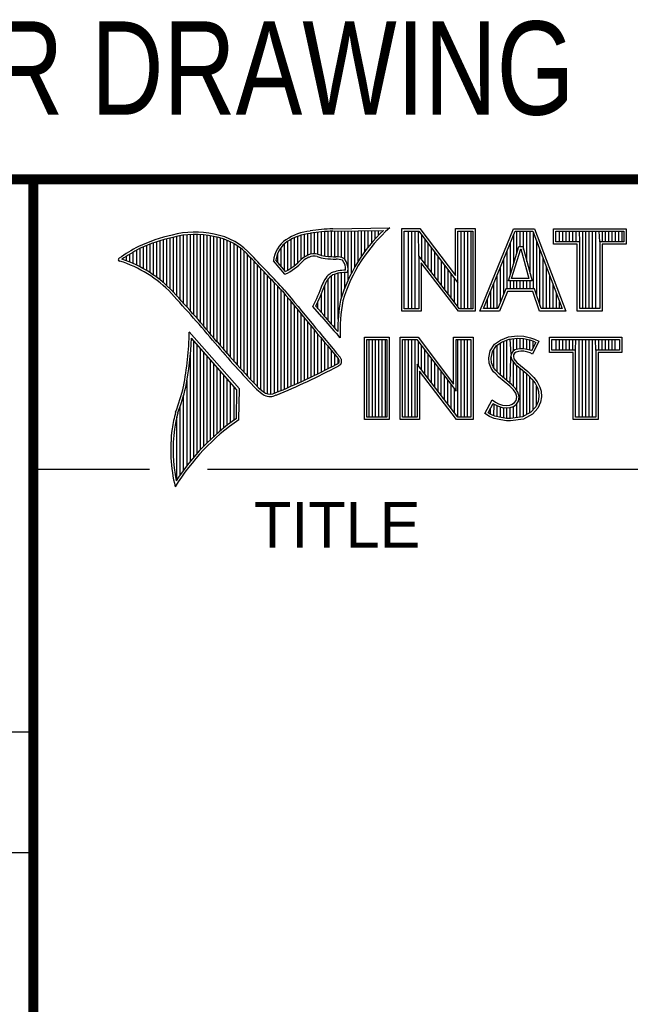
# Model space of a CAD drawing. Header units: inches. Extents: x 0 to 22, y 0 to 17.
# Tile 34 of 53: x 16.3 to 17.6, y 1.3 to 3.3. Entities that reach past the tile are written whole.
import ezdxf

# ---------------------------------------------------------------- set-up
doc = ezdxf.new("R2010")
doc.units = ezdxf.units.IN
doc.header["$LTSCALE"] = 1.21
doc.header["$MEASUREMENT"] = 0
doc.layers.get('0').update_dxf_attribs({"linetype": 'CONTINUOUS'})
doc.styles.get("Standard").update_dxf_attribs({"font": 'txt', "width": 0.8})
doc.styles.add('TEXTSTYLE_2', font='txt')

msp = doc.modelspace()

# ---------------------------------------------------------------- linework, layer by layer
at = {"color": 2, "linetype": 'CONTINUOUS'}
for p, q in [((16.3737, 2.9596), (21.5037, 2.9596)), ((16.3737, 2.9596), (16.3737, 1.2496)), ((16.375, 2.96), (21.5, 2.96)), ((16.6806, 2.707), (16.6806, 2.8459)), ((16.6875, 2.6995), (16.6875, 2.8467)), ((16.6943, 2.6918), (16.6943, 2.8472)), ((16.7011, 2.6841), (16.7011, 2.8474)), ((16.708, 2.6764), (16.708, 2.8474)), ((16.7148, 2.6685), (16.7148, 2.847)), ((16.7216, 2.6607), (16.7216, 2.8465)), ((16.9196, 2.7966), (16.9196, 2.8459)), ((16.9264, 2.8018), (16.9264, 2.8477)), ((16.9332, 2.8053), (16.9332, 2.849)), ((16.9401, 2.8077), (16.9401, 2.8499)), ((16.9469, 2.8082), (16.9469, 2.8509)), ((16.9537, 2.8069), (16.9537, 2.8518)), ((16.9606, 2.8048), (16.9606, 2.8525)), ((16.9674, 2.8034), (16.9674, 2.8531)), ((16.9742, 2.8027), (16.9742, 2.8536)), ((16.981, 2.8023), (16.981, 2.854)), ((16.9838, 2.8589), (17.0997, 2.8607)), ((16.9839, 2.8541), (17.087, 2.8557)), ((16.9879, 2.802), (16.9879, 2.8542)), ((16.9947, 2.8019), (16.9947, 2.8543)), ((17.0015, 2.8005), (17.0015, 2.8544)), ((17.0083, 2.7963), (17.0083, 2.8545)), ((17.0152, 2.755), (17.0152, 2.8546)), ((17.022, 2.7691), (17.022, 2.8547)), ((17.0288, 2.7817), (17.0288, 2.8548)), ((17.0357, 2.7931), (17.0357, 2.8549)), ((17.0425, 2.8035), (17.0425, 2.855)), ((17.0493, 2.8131), (17.0493, 2.8551)), ((17.0561, 2.822), (17.0561, 2.8552)), ((17.063, 2.8303), (17.063, 2.8553)), ((17.0698, 2.8381), (17.0698, 2.8554)), ((17.0766, 2.8454), (17.0766, 2.8555)), ((17.1243, 2.8592), (17.1609, 2.8592)), ((17.1243, 2.6915), (17.1243, 2.8592)), ((17.1291, 2.8543), (17.1585, 2.8543)), ((17.1291, 2.6963), (17.1291, 2.8543)), ((17.1381, 2.6963), (17.1381, 2.8543)), ((17.1447, 2.6963), (17.1447, 2.8543)), ((17.1514, 2.6963), (17.1514, 2.8543)), ((17.1589, 2.8042), (17.1581, 2.8543)), ((17.1585, 2.8543), (17.2383, 2.7492)), ((17.1609, 2.8592), (17.2334, 2.7636)), ((17.1648, 2.7965), (17.1648, 2.8461)), ((17.2334, 2.8592), (17.2732, 2.8592)), ((17.2334, 2.7636), (17.2334, 2.8592)), ((17.2383, 2.8543), (17.2684, 2.8543)), ((17.2383, 2.7492), (17.2383, 2.8543)), ((17.2449, 2.6963), (17.2449, 2.8543)), ((17.2515, 2.6963), (17.2515, 2.8543)), ((17.2582, 2.6963), (17.2582, 2.8543)), ((17.2649, 2.6963), (17.2649, 2.8543)), ((17.2684, 2.8543), (17.2684, 2.6963)), ((17.2732, 2.8592), (17.2732, 2.6915)), ((17.2831, 2.6915), (17.3516, 2.8591)), ((17.2903, 2.6964), (17.3548, 2.8542)), ((17.3516, 2.8591), (17.3938, 2.8591)), ((17.3517, 2.7882), (17.3517, 2.8465)), ((17.3548, 2.8542), (17.3905, 2.8542)), ((17.3583, 2.8098), (17.3583, 2.8542)), ((17.365, 2.8228), (17.365, 2.8542)), ((17.3717, 2.817), (17.3717, 2.8542)), ((17.3784, 2.7925), (17.3784, 2.8542)), ((17.385, 2.7679), (17.385, 2.8542)), ((17.3905, 2.8542), (17.4504, 2.6964)), ((17.3917, 2.7364), (17.3917, 2.851)), ((17.3938, 2.8591), (17.4574, 2.6915)), ((17.4327, 2.8591), (17.5802, 2.8591)), ((17.4327, 2.8278), (17.4327, 2.8591)), ((17.4375, 2.8542), (17.5753, 2.8542)), ((17.4375, 2.8327), (17.4375, 2.8542)), ((17.4451, 2.8327), (17.4451, 2.8542)), ((17.4518, 2.8327), (17.4518, 2.8542)), ((17.4585, 2.8327), (17.4585, 2.8542)), ((17.4652, 2.8327), (17.4652, 2.8542)), ((17.4718, 2.8327), (17.4718, 2.8542)), ((17.4785, 2.8327), (17.4785, 2.8542)), ((17.4859, 2.8327), (17.4852, 2.8542)), ((17.4919, 2.6964), (17.4919, 2.8542)), ((17.4985, 2.6964), (17.4985, 2.8542)), ((17.5052, 2.6964), (17.5052, 2.8542)), ((17.5119, 2.6964), (17.5119, 2.8542)), ((17.5186, 2.6964), (17.5186, 2.8542)), ((17.5269, 2.8327), (17.5252, 2.8542)), ((17.5319, 2.8327), (17.5319, 2.8542)), ((17.5386, 2.8327), (17.5386, 2.8542)), ((17.5453, 2.8327), (17.5453, 2.8542)), ((17.5519, 2.8327), (17.5519, 2.8542)), ((17.5586, 2.8327), (17.5586, 2.8542)), ((17.5653, 2.8327), (17.5653, 2.8542)), ((17.572, 2.8327), (17.572, 2.8542)), ((17.5753, 2.8542), (17.5753, 2.8327)), ((17.5802, 2.8591), (17.5802, 2.8278)), ((16.6124, 2.7696), (16.6124, 2.8276)), ((16.6192, 2.765), (16.6192, 2.8301)), ((16.626, 2.7601), (16.626, 2.8325)), ((16.6329, 2.7549), (16.6329, 2.8347)), ((16.6397, 2.7492), (16.6397, 2.8367)), ((16.6465, 2.7431), (16.6465, 2.8386)), ((16.6533, 2.7366), (16.6533, 2.8403)), ((16.6602, 2.7295), (16.6602, 2.8419)), ((16.667, 2.7221), (16.667, 2.8435)), ((16.6738, 2.7146), (16.6738, 2.8449)), ((16.7284, 2.6527), (16.7284, 2.8456)), ((16.7353, 2.6447), (16.7353, 2.8445)), ((16.7421, 2.6366), (16.7421, 2.8431)), ((16.7489, 2.6285), (16.7489, 2.8417)), ((16.7557, 2.6204), (16.7557, 2.84)), ((16.7626, 2.6125), (16.7626, 2.8378)), ((16.7694, 2.6046), (16.7694, 2.8352)), ((16.7762, 2.5968), (16.7762, 2.8321)), ((16.7831, 2.5891), (16.7831, 2.8284)), ((16.8855, 2.7749), (16.8855, 2.8281)), ((16.8923, 2.7747), (16.8923, 2.8335)), ((16.8991, 2.7788), (16.8991, 2.8375)), ((16.9059, 2.7837), (16.9059, 2.8408)), ((16.9128, 2.7896), (16.9128, 2.8436)), ((17.1714, 2.7879), (17.1714, 2.8373)), ((17.1781, 2.7792), (17.1781, 2.8285)), ((17.345, 2.7666), (17.345, 2.8302)), ((17.3984, 2.7232), (17.3984, 2.8334)), ((17.481, 2.8278), (17.4327, 2.8278)), ((17.4859, 2.8327), (17.4375, 2.8327)), ((17.481, 2.6915), (17.481, 2.8278)), ((17.4859, 2.6964), (17.4859, 2.8327)), ((17.5753, 2.8327), (17.5269, 2.8327)), ((17.5269, 2.8327), (17.5269, 2.6964)), ((17.5802, 2.8278), (17.5318, 2.8278)), ((17.5318, 2.8278), (17.5318, 2.6915)), ((16.5714, 2.7909), (16.5714, 2.8075)), ((16.5782, 2.788), (16.5782, 2.8116)), ((16.5851, 2.7849), (16.5851, 2.8154)), ((16.5919, 2.7815), (16.5919, 2.819)), ((16.5987, 2.7778), (16.5987, 2.8221)), ((16.6055, 2.7738), (16.6055, 2.8249)), ((16.7899, 2.5815), (16.7899, 2.8242)), ((16.7967, 2.5739), (16.7967, 2.8193)), ((16.8035, 2.5665), (16.8035, 2.8136)), ((16.8104, 2.5591), (16.8104, 2.807)), ((16.8718, 2.791), (16.8718, 2.8085)), ((16.8786, 2.783), (16.8786, 2.8206)), ((17.1848, 2.7705), (17.1848, 2.8197)), ((17.1915, 2.7618), (17.1915, 2.8109)), ((17.3383, 2.7364), (17.3383, 2.8138)), ((17.3409, 2.7533), (17.3624, 2.8228)), ((17.3475, 2.7581), (17.3659, 2.8179)), ((17.3624, 2.8228), (17.3701, 2.8228)), ((17.3659, 2.8179), (17.3664, 2.8179)), ((17.3664, 2.8179), (17.3827, 2.7581)), ((17.3701, 2.8228), (17.389, 2.7533)), ((17.4051, 2.7034), (17.4051, 2.8158)), ((16.5578, 2.796), (16.5578, 2.7989)), ((16.5646, 2.7936), (16.5646, 2.8033)), ((16.8172, 2.5519), (16.8172, 2.7996)), ((16.824, 2.5447), (16.824, 2.7924)), ((16.8864, 2.7664), (16.8632, 2.7937)), ((16.8877, 2.7723), (16.8682, 2.7952)), ((17.2418, 2.6963), (17.1589, 2.8042)), ((17.1589, 2.8042), (17.1589, 2.6963)), ((17.2395, 2.6915), (17.1637, 2.7899)), ((17.1637, 2.7899), (17.1637, 2.6915)), ((17.1981, 2.7531), (17.1981, 2.8021)), ((17.2048, 2.7445), (17.2048, 2.7933)), ((17.3316, 2.7267), (17.3316, 2.7975)), ((17.4118, 2.6964), (17.4118, 2.7982)), ((16.8308, 2.5375), (16.8308, 2.7853)), ((16.8377, 2.5314), (16.8377, 2.7781)), ((16.8445, 2.5262), (16.8445, 2.7709)), ((16.9879, 2.6563), (16.9879, 2.7665)), ((16.9947, 2.6748), (16.9947, 2.7683)), ((17.0015, 2.7195), (17.0015, 2.7694)), ((17.0083, 2.7388), (17.0083, 2.7698)), ((17.2115, 2.7358), (17.2115, 2.7845)), ((17.2182, 2.7271), (17.2182, 2.7757)), ((17.2248, 2.7184), (17.2248, 2.7669)), ((17.325, 2.7101), (17.325, 2.7812)), ((17.4184, 2.6964), (17.4184, 2.7806)), ((16.8513, 2.523), (16.8513, 2.7637)), ((16.8581, 2.5224), (16.8581, 2.7565)), ((16.865, 2.5241), (16.865, 2.7493)), ((16.9742, 2.672), (16.9742, 2.7568)), ((16.981, 2.664), (16.981, 2.7634)), ((17.2315, 2.7098), (17.2315, 2.7581)), ((17.2382, 2.7011), (17.2383, 2.7492)), ((17.3116, 2.6964), (17.3116, 2.7485)), ((17.3183, 2.6964), (17.3183, 2.7648)), ((17.389, 2.7533), (17.3409, 2.7533)), ((17.345, 2.7364), (17.345, 2.7533)), ((17.3827, 2.7581), (17.3475, 2.7581)), ((17.3517, 2.7364), (17.3517, 2.7533)), ((17.3583, 2.7364), (17.3583, 2.7533)), ((17.365, 2.7364), (17.365, 2.7533)), ((17.3717, 2.7364), (17.3717, 2.7533)), ((17.3784, 2.7364), (17.3784, 2.7533)), ((17.385, 2.7364), (17.385, 2.7533)), ((17.4251, 2.6964), (17.4251, 2.763)), ((17.4318, 2.6964), (17.4318, 2.7455)), ((16.8718, 2.527), (16.8718, 2.7421)), ((16.8786, 2.5298), (16.8786, 2.7348)), ((16.8855, 2.5327), (16.8855, 2.727)), ((16.9606, 2.6882), (16.9606, 2.7266)), ((16.9674, 2.6802), (16.9674, 2.7444)), ((17.3049, 2.6964), (17.3049, 2.7322)), ((17.3356, 2.7364), (17.3195, 2.6964)), ((17.3388, 2.7316), (17.3228, 2.6915)), ((17.394, 2.7364), (17.3356, 2.7364)), ((17.3905, 2.7316), (17.3388, 2.7316)), ((17.4039, 2.6915), (17.3905, 2.7316)), ((17.4074, 2.6964), (17.394, 2.7364)), ((17.4385, 2.6964), (17.4385, 2.7279)), ((16.8923, 2.5356), (16.8923, 2.7187)), ((16.8991, 2.5385), (16.8991, 2.7104)), ((16.9537, 2.696), (16.9537, 2.7109)), ((17.2983, 2.6964), (17.2983, 2.7158)), ((17.4451, 2.6964), (17.4451, 2.7103)), ((16.9059, 2.5415), (16.9059, 2.7022)), ((16.9128, 2.5446), (16.9128, 2.6939)), ((16.9196, 2.5477), (16.9196, 2.6856)), ((16.9616, 2.6797), (16.9434, 2.7005)), ((16.9653, 2.6828), (16.9492, 2.7013)), ((17.1637, 2.6915), (17.1243, 2.6915)), ((17.1589, 2.6963), (17.1291, 2.6963)), ((17.2732, 2.6915), (17.2395, 2.6915)), ((17.2684, 2.6963), (17.2418, 2.6963)), ((17.3228, 2.6915), (17.2831, 2.6915)), ((17.3195, 2.6964), (17.2903, 2.6964)), ((17.4574, 2.6915), (17.4039, 2.6915)), ((17.4504, 2.6964), (17.4074, 2.6964)), ((17.5318, 2.6915), (17.481, 2.6915)), ((17.5269, 2.6964), (17.4859, 2.6964)), ((16.9264, 2.5508), (16.9264, 2.6774)), ((16.9332, 2.554), (16.9332, 2.6691)), ((16.7939, 2.533), (16.6919, 2.6489)), ((16.9401, 2.5573), (16.9401, 2.6608)), ((16.9469, 2.5606), (16.9469, 2.6526)), ((16.789, 2.5312), (16.6964, 2.6365)), ((16.7011, 2.3939), (16.7011, 2.6311)), ((16.9537, 2.5639), (16.9537, 2.6443)), ((16.9606, 2.5673), (16.9606, 2.6361)), ((16.9674, 2.5708), (16.9674, 2.6278)), ((16.999, 2.637), (16.9946, 2.6418)), ((17.0482, 2.6383), (17.0988, 2.6383)), ((17.0482, 2.4708), (17.0482, 2.6383)), ((17.0531, 2.6334), (17.0939, 2.6334)), ((17.0531, 2.4756), (17.0531, 2.6334)), ((17.0577, 2.4756), (17.0577, 2.6334)), ((17.0644, 2.4756), (17.0644, 2.6334)), ((17.071, 2.4756), (17.071, 2.6334)), ((17.0777, 2.4756), (17.0777, 2.6334)), ((17.0844, 2.4756), (17.0844, 2.6334)), ((17.0911, 2.4756), (17.0911, 2.6334)), ((17.0939, 2.6334), (17.0939, 2.4756)), ((17.0988, 2.6383), (17.0988, 2.4708)), ((17.1205, 2.6385), (17.1571, 2.6385)), ((17.1205, 2.4708), (17.1205, 2.6385)), ((17.1253, 2.6336), (17.1547, 2.6336)), ((17.1253, 2.4756), (17.1253, 2.6336)), ((17.1311, 2.4756), (17.1311, 2.6336)), ((17.1378, 2.4756), (17.1378, 2.6336)), ((17.1445, 2.4756), (17.1445, 2.6336)), ((17.1511, 2.4756), (17.1511, 2.6336)), ((17.1547, 2.6336), (17.2345, 2.5284)), ((17.1571, 2.6385), (17.2296, 2.5429)), ((17.1578, 2.5799), (17.1578, 2.6295)), ((17.2296, 2.6385), (17.2694, 2.6385)), ((17.2296, 2.5429), (17.2296, 2.6385)), ((17.2345, 2.6336), (17.2646, 2.6336)), ((17.2345, 2.5284), (17.2345, 2.6336)), ((17.2379, 2.4756), (17.2379, 2.6336)), ((17.2446, 2.4756), (17.2446, 2.6336)), ((17.2513, 2.4756), (17.2513, 2.6336)), ((17.2579, 2.4756), (17.2579, 2.6336)), ((17.2646, 2.6336), (17.2646, 2.4756)), ((17.2694, 2.6385), (17.2694, 2.4708)), ((17.3127, 2.6238), (17.3245, 2.6324)), ((17.3162, 2.6204), (17.3269, 2.6281)), ((17.3245, 2.6324), (17.3412, 2.639)), ((17.3247, 2.561), (17.3247, 2.6265)), ((17.3269, 2.6281), (17.3424, 2.6343)), ((17.3314, 2.5555), (17.3314, 2.6299)), ((17.338, 2.5499), (17.338, 2.6326)), ((17.3412, 2.639), (17.3596, 2.641)), ((17.3424, 2.6343), (17.3597, 2.6362)), ((17.3466, 2.6041), (17.3447, 2.6345)), ((17.3514, 2.6103), (17.3514, 2.6353)), ((17.3581, 2.6135), (17.3581, 2.636)), ((17.3596, 2.641), (17.372, 2.6402)), ((17.3597, 2.6362), (17.3713, 2.6354)), ((17.3647, 2.6146), (17.3647, 2.6358)), ((17.3713, 2.6354), (17.3843, 2.6326)), ((17.3714, 2.6146), (17.3714, 2.6353)), ((17.372, 2.6402), (17.3856, 2.6373)), ((17.3781, 2.6134), (17.3781, 2.6339)), ((17.3843, 2.6326), (17.3921, 2.6299)), ((17.3848, 2.6117), (17.3848, 2.6324)), ((17.3856, 2.6373), (17.3939, 2.6344)), ((17.3966, 2.6278), (17.3879, 2.6106)), ((17.4031, 2.6301), (17.3899, 2.6036)), ((17.3914, 2.6176), (17.3914, 2.6301)), ((17.3921, 2.6299), (17.3966, 2.6278)), ((17.3939, 2.6344), (17.4031, 2.6301)), ((17.4242, 2.6383), (17.5717, 2.6383)), ((17.4242, 2.607), (17.4242, 2.6383)), ((17.429, 2.6334), (17.5669, 2.6334)), ((17.429, 2.6119), (17.429, 2.6334)), ((17.4382, 2.6119), (17.4382, 2.6334)), ((17.4448, 2.6119), (17.4448, 2.6334)), ((17.4515, 2.6119), (17.4515, 2.6334)), ((17.4582, 2.6119), (17.4582, 2.6334)), ((17.4649, 2.6119), (17.4649, 2.6334)), ((17.4716, 2.6119), (17.4716, 2.6334)), ((17.4774, 2.6119), (17.4782, 2.6334)), ((17.4849, 2.4756), (17.4849, 2.6334)), ((17.4916, 2.4756), (17.4916, 2.6334)), ((17.4983, 2.4756), (17.4983, 2.6334)), ((17.5049, 2.4756), (17.5049, 2.6334)), ((17.5116, 2.4756), (17.5116, 2.6334)), ((17.5185, 2.6119), (17.5183, 2.6334)), ((17.525, 2.6119), (17.525, 2.6334)), ((17.5316, 2.6119), (17.5316, 2.6334)), ((17.5383, 2.6119), (17.5383, 2.6334)), ((17.545, 2.6119), (17.545, 2.6334)), ((17.5517, 2.6119), (17.5517, 2.6334)), ((17.5583, 2.6119), (17.5583, 2.6334)), ((17.5669, 2.6334), (17.5669, 2.6119)), ((17.5717, 2.6383), (17.5717, 2.607)), ((16.708, 2.4018), (16.708, 2.6233)), ((16.7148, 2.4093), (16.7148, 2.6156)), ((16.7216, 2.4165), (16.7216, 2.6078)), ((16.9742, 2.5743), (16.9742, 2.6195)), ((16.981, 2.5778), (16.981, 2.6113)), ((17.1645, 2.5712), (17.1645, 2.6207)), ((17.1712, 2.5625), (17.1712, 2.6119)), ((17.3009, 2.5961), (17.3037, 2.6105)), ((17.3037, 2.6105), (17.3127, 2.6238)), ((17.3058, 2.5959), (17.3083, 2.6086)), ((17.3083, 2.6086), (17.3162, 2.6204)), ((17.3113, 2.5744), (17.3113, 2.6131)), ((17.318, 2.5677), (17.318, 2.6217)), ((17.3497, 2.609), (17.3466, 2.6041)), ((17.3543, 2.6124), (17.3497, 2.609)), ((17.3533, 2.6056), (17.3513, 2.6025)), ((17.3565, 2.6079), (17.3533, 2.6056)), ((17.3604, 2.6142), (17.3543, 2.6124)), ((17.3614, 2.6094), (17.3565, 2.6079)), ((17.3664, 2.6148), (17.3604, 2.6142)), ((17.3665, 2.6099), (17.3614, 2.6094)), ((17.3726, 2.6145), (17.3664, 2.6148)), ((17.372, 2.6097), (17.3665, 2.6099)), ((17.3807, 2.6079), (17.372, 2.6097)), ((17.3819, 2.6126), (17.3726, 2.6145)), ((17.3853, 2.6065), (17.3807, 2.6079)), ((17.3873, 2.6109), (17.3819, 2.6126)), ((17.3899, 2.6036), (17.3853, 2.6065)), ((17.3879, 2.6106), (17.3873, 2.6109)), ((17.4726, 2.607), (17.4242, 2.607)), ((17.4774, 2.6119), (17.429, 2.6119)), ((17.4726, 2.4708), (17.4726, 2.607)), ((17.4774, 2.4756), (17.4774, 2.6119)), ((17.5669, 2.6119), (17.5185, 2.6119)), ((17.5185, 2.6119), (17.5185, 2.4756)), ((17.5717, 2.607), (17.5233, 2.607)), ((17.5233, 2.607), (17.5233, 2.4708)), ((16.6943, 2.3857), (16.6943, 2.603)), ((16.7284, 2.4233), (16.7284, 2.6001)), ((16.7353, 2.4299), (16.7353, 2.5923)), ((16.9879, 2.5814), (16.9879, 2.603)), ((16.9947, 2.5853), (16.9947, 2.5948)), ((17.1778, 2.5539), (17.1778, 2.6031)), ((17.1845, 2.5452), (17.1845, 2.5943)), ((17.1912, 2.5365), (17.1912, 2.5855)), ((17.302, 2.5852), (17.3009, 2.5961)), ((17.3058, 2.5754), (17.302, 2.5852)), ((17.3068, 2.5863), (17.3058, 2.5959)), ((17.3101, 2.5777), (17.3068, 2.5863)), ((17.3447, 2.5443), (17.3461, 2.5993)), ((17.3466, 2.6041), (17.3461, 2.5993)), ((17.3461, 2.5993), (17.3477, 2.5922)), ((17.3477, 2.5922), (17.3547, 2.5835)), ((17.3513, 2.6025), (17.351, 2.5996)), ((17.351, 2.5996), (17.3521, 2.5944)), ((17.3514, 2.5381), (17.3514, 2.5876)), ((17.3521, 2.5944), (17.3582, 2.5869)), ((17.3582, 2.5869), (17.3804, 2.5685)), ((16.7421, 2.4363), (16.7421, 2.5846)), ((16.7489, 2.4424), (16.7489, 2.5768)), ((16.7557, 2.4482), (16.7557, 2.569)), ((17.238, 2.4756), (17.1551, 2.5834)), ((17.1551, 2.5834), (17.1551, 2.4756)), ((17.2356, 2.4708), (17.1599, 2.5692)), ((17.1599, 2.5692), (17.1599, 2.4708)), ((17.1979, 2.5278), (17.1979, 2.5767)), ((17.2045, 2.5192), (17.2045, 2.5679)), ((17.3109, 2.5679), (17.3058, 2.5754)), ((17.3147, 2.571), (17.3101, 2.5777)), ((17.3153, 2.5636), (17.3109, 2.5679)), ((17.3243, 2.5614), (17.3147, 2.571)), ((17.3547, 2.5835), (17.3771, 2.5649)), ((17.3581, 2.5298), (17.3581, 2.5807)), ((17.3647, 2.4755), (17.3647, 2.5752)), ((17.3714, 2.4763), (17.3714, 2.5696)), ((17.3804, 2.5685), (17.3864, 2.5624)), ((16.6875, 2.377), (16.6875, 2.5502)), ((16.7626, 2.4538), (16.7626, 2.5613)), ((16.7694, 2.4592), (16.7694, 2.5535)), ((16.7762, 2.4644), (16.7762, 2.5458)), ((17.2112, 2.5105), (17.2112, 2.5591)), ((17.2179, 2.5018), (17.2179, 2.5503)), ((17.321, 2.5578), (17.3153, 2.5636)), ((17.3441, 2.5385), (17.321, 2.5578)), ((17.3474, 2.5421), (17.3243, 2.5614)), ((17.3771, 2.5649), (17.383, 2.559)), ((17.3781, 2.4808), (17.3781, 2.5639)), ((17.383, 2.559), (17.3888, 2.5529)), ((17.3848, 2.4834), (17.3848, 2.5571)), ((17.3864, 2.5624), (17.3925, 2.5561)), ((17.3888, 2.5529), (17.3953, 2.5446)), ((17.3914, 2.4908), (17.3914, 2.5495)), ((17.3925, 2.5561), (17.3994, 2.5472)), ((17.3994, 2.5472), (17.4046, 2.5368)), ((16.7831, 2.4694), (16.7831, 2.538)), ((16.788, 2.4729), (16.789, 2.5312)), ((16.7927, 2.4704), (16.7939, 2.533)), ((17.2246, 2.4931), (17.2246, 2.5415)), ((17.2312, 2.4844), (17.2312, 2.5327)), ((17.3516, 2.5311), (17.3441, 2.5385)), ((17.3554, 2.5341), (17.3474, 2.5421)), ((17.3559, 2.5241), (17.3516, 2.5311)), ((17.3604, 2.5261), (17.3554, 2.5341)), ((17.3629, 2.5171), (17.3604, 2.5261)), ((17.3953, 2.5446), (17.4001, 2.535)), ((17.3981, 2.4982), (17.3981, 2.5389)), ((17.4001, 2.535), (17.4024, 2.5275)), ((17.4024, 2.5275), (17.4031, 2.5174)), ((17.4046, 2.5368), (17.4072, 2.5285)), ((17.4072, 2.5285), (17.408, 2.5172)), ((16.6806, 2.368), (16.6806, 2.52)), ((17.2931, 2.483), (17.3081, 2.5106)), ((17.3081, 2.5106), (17.3144, 2.506)), ((17.3144, 2.506), (17.3207, 2.5028)), ((17.3487, 2.5017), (17.3536, 2.5051)), ((17.3536, 2.5051), (17.3565, 2.5097)), ((17.3579, 2.5169), (17.3559, 2.5241)), ((17.3565, 2.5097), (17.3579, 2.5169)), ((17.3572, 2.5017), (17.3611, 2.5079)), ((17.3611, 2.5079), (17.3629, 2.5171)), ((17.4016, 2.5077), (17.3967, 2.4966)), ((17.4063, 2.5063), (17.4008, 2.4939)), ((17.4031, 2.5174), (17.4016, 2.5077)), ((17.408, 2.5172), (17.4063, 2.5063)), ((16.6738, 2.3584), (16.6738, 2.4982)), ((17.2995, 2.4845), (17.3097, 2.5034)), ((17.3047, 2.481), (17.3047, 2.4941)), ((17.3097, 2.5034), (17.3119, 2.5018)), ((17.3113, 2.478), (17.3119, 2.5018)), ((17.3119, 2.5018), (17.3189, 2.4983)), ((17.318, 2.4765), (17.318, 2.4986)), ((17.3189, 2.4983), (17.328, 2.4952)), ((17.3207, 2.5028), (17.3291, 2.5)), ((17.3247, 2.475), (17.3247, 2.4963)), ((17.328, 2.4952), (17.3365, 2.4942)), ((17.3291, 2.5), (17.3366, 2.4991)), ((17.3314, 2.474), (17.3314, 2.4948)), ((17.3365, 2.4942), (17.3446, 2.4949)), ((17.3366, 2.4991), (17.3435, 2.4997)), ((17.338, 2.473), (17.338, 2.494)), ((17.3435, 2.4997), (17.3487, 2.5017)), ((17.3446, 2.4949), (17.351, 2.4974)), ((17.3447, 2.4728), (17.3447, 2.4949)), ((17.351, 2.4974), (17.3572, 2.5017)), ((17.3514, 2.4737), (17.3514, 2.4975)), ((17.3581, 2.4746), (17.3581, 2.5024)), ((17.3868, 2.4857), (17.3699, 2.4761)), ((17.3967, 2.4966), (17.3868, 2.4857)), ((17.4008, 2.4939), (17.3899, 2.4818)), ((16.667, 2.3482), (16.667, 2.477)), ((17.0988, 2.4708), (17.0482, 2.4708)), ((17.0939, 2.4756), (17.0531, 2.4756)), ((17.1599, 2.4708), (17.1205, 2.4708)), ((17.1551, 2.4756), (17.1253, 2.4756)), ((17.2694, 2.4708), (17.2356, 2.4708)), ((17.2646, 2.4756), (17.238, 2.4756)), ((17.3026, 2.4766), (17.2931, 2.483)), ((17.3049, 2.4809), (17.2995, 2.4845)), ((17.3118, 2.4729), (17.3026, 2.4766)), ((17.3132, 2.4775), (17.3049, 2.4809)), ((17.3254, 2.47), (17.3118, 2.4729)), ((17.3262, 2.4748), (17.3132, 2.4775)), ((17.3369, 2.4683), (17.3254, 2.47)), ((17.3373, 2.4731), (17.3262, 2.4748)), ((17.3452, 2.468), (17.3369, 2.4683)), ((17.345, 2.4729), (17.3373, 2.4731)), ((17.3699, 2.4761), (17.345, 2.4729)), ((17.3714, 2.4714), (17.3452, 2.468)), ((17.3899, 2.4818), (17.3714, 2.4714)), ((17.5233, 2.4708), (17.4726, 2.4708)), ((17.5185, 2.4756), (17.4774, 2.4756)), ((16.375, 2.37), (16.6109, 2.37)), ((16.7288, 2.37), (21.5, 2.37)), ((13.61, 1.835), (16.375, 1.835)), ((16.375, 1.5888), (13.61, 1.5888))]:
    msp.add_line(p, q, dxfattribs=at)
at = {"color": 7, "linetype": 'CONTINUOUS', "const_width": 0.02}
for points in [[(13.6, 2.9595), (21.5, 2.96)], [(16.375, 2.96), (16.375, 0.5)]]:
    msp.add_lwpolyline(points, dxfattribs=at)
at = {"color": 2, "linetype": 'CONTINUOUS'}
for centre, radius, start, end in [((16.7315, 2.5144), 0.3399, 102.6162, 114.8514), ((16.7034, 2.6747), 0.1775, 77.2819, 105.0682), ((16.7034, 2.6747), 0.1727, 77.2314, 105.1003), ((16.7222, 2.7226), 0.1269, 40.2333, 80.7735), ((16.9502, 2.7423), 0.1128, 96.3009, 123.1685), ((16.9502, 2.7423), 0.108, 96.2443, 123.1259), ((17.0005, 2.4511), 0.4082, 92.3475, 98.8367), ((17.0005, 2.4511), 0.4034, 92.3569, 98.8525), ((17.308, 2.6221), 0.3216, 133.4014, 163.4571), ((17.308, 2.6221), 0.3168, 131.1193, 163.4132), ((16.7315, 2.5144), 0.3351, 102.5989, 114.8296), ((16.7222, 2.7226), 0.1221, 40.1653, 80.8429), ((16.923, 2.7875), 0.0602, 125.032, 174.0466), ((16.923, 2.7875), 0.0554, 125.1142, 171.9572), ((16.7759, 2.4698), 0.3996, 117.9347, 124.5691), ((16.7759, 2.4698), 0.3948, 117.954, 124.0374), ((16.9455, 2.7813), 0.0269, 72.6128, 117.3853), ((16.977, 2.8697), 0.067, 249.4455, 263.1373), ((16.5507, 2.7963), 0.00298, 121.3543, 265.8048), ((16.4773, 2.5601), 0.2445, 43.1672, 72.5708), ((16.4772, 2.5601), 0.2493, 43.1664, 71.8497), ((9.1994, -4.4938), 10.5463, 43.2461, 43.76704), ((9.199, -4.4944), 10.5518, 43.24607, 43.76701), ((16.8429, 2.8642), 0.107, 293.9928, 318.4439), ((16.8429, 2.8642), 0.1022, 295.9966, 318.5916), ((16.9517, 2.7612), 0.0478, 112.9196, 132.2699), ((16.9517, 2.7612), 0.043, 112.6662, 131.9321), ((16.9455, 2.7813), 0.0221, 72.9381, 117.8635), ((16.977, 2.8697), 0.0718, 249.5515, 263.1636), ((16.9944, 3.0501), 0.253, 264.1107, 269.1006), ((16.9944, 3.0501), 0.2482, 264.1189, 269.068), ((16.9917, 2.7681), 0.0339, 64.4685, 92.2537), ((16.9917, 2.7681), 0.0291, 66.3231, 92.5053), ((16.9825, 2.7769), 0.0275, 355.2987, 40.4494), ((16.9825, 2.7769), 0.0323, 347.1178, 42.4037), ((17.0047, 2.732), 0.0441, 122.6948, 163.4996), ((17.0094, 2.698), 0.0767, 89.6565, 111.8738), ((17.0094, 2.698), 0.0719, 86.3769, 111.5054), ((17.0047, 2.732), 0.0393, 123.3496, 163.7165), ((14.6645, 0.8858), 2.7122, 39.9143, 42.7655), ((14.6639, 0.8852), 2.7178, 39.9159, 42.7668), ((117.205, 85.4976), 130.0576, 219.522219, 219.6006), ((117.1292, 85.4341), 129.954, 219.521832, 219.600442), ((16.5488, 2.8964), 0.4406, 333.6063, 339.8409), ((16.5488, 2.8963), 0.4454, 334.022, 339.8635), ((17.3248, 2.6518), 0.3309, 169.2392, 180.3763), ((17.3248, 2.6518), 0.3261, 169.2807, 182.6075), ((17.5234, 3.1364), 0.724, 219.1087, 223.0885), ((17.5234, 3.1364), 0.7192, 219.1032, 222.5932), ((16.0461, 2.6599), 0.6459, 349.0852, 359.0204), ((16.0461, 2.6599), 0.6507, 349.0758, 357.94), ((18.1342, 3.7937), 1.815, 220.0434, 224.0127), ((18.1343, 3.7937), 1.8102, 220.042, 224.0069), ((16.98, 2.6057), 0.0252, 299.2501, 311.2614), ((16.9709, 2.5786), 0.0288, 26.3697, 33.9), ((16.9687, 2.5899), 0.028, 353.6797, 3.043), ((16.9709, 2.5786), 0.0336, 24.6866, 34.3242), ((16.9687, 2.5899), 0.0328, 350.4758, 4.7759), ((16.3916, 3.7016), 1.269, 291.9871, 298.2491), ((16.3917, 3.7016), 1.2737, 291.9984, 298.2504), ((16.98, 2.6057), 0.03, 299.1847, 314.8198), ((16.2632, 2.6388), 0.4292, 339.0712, 346.3669), ((16.2632, 2.6388), 0.434, 339.1085, 346.381), ((16.9079, 2.6176), 0.116, 227.0911, 236.9191), ((16.9079, 2.6176), 0.1112, 227.1627, 236.7917), ((16.8565, 2.5437), 0.0261, 242.8484, 298.0511), ((16.8565, 2.5437), 0.0213, 243.4913, 298.7009), ((17.0658, 2.3848), 0.4141, 165.9359, 170.6858), ((17.0658, 2.3848), 0.4093, 165.9761, 170.6762), ((17.0508, 2.0969), 0.454, 124.6428, 148.5563), ((17.0508, 2.0969), 0.4588, 124.9509, 147.098), ((16.9723, 2.4095), 0.318, 172.3562, 193.7958), ((16.9723, 2.4095), 0.3132, 172.3688, 191.6866)]:
    msp.add_arc(centre, radius, start, end, dxfattribs=at)

# ---------------------------------------------------------------- texts
at = {"color": 7, "linetype": 'CONTINUOUS', "insert": (16.3742, 3.2811), "char_height": 0.19, "width": 2.432, "attachment_point": 2, "line_spacing_factor": 0.9}
msp.add_mtext('CUSTOMER DRAWING', dxfattribs=at)
at = {"color": 2, "linetype": 'CONTINUOUS', "insert": (16.8235, 2.303), "char_height": 0.093, "width": 0.465, "attachment_point": 1, "line_spacing_factor": 0.9, "style": 'TEXTSTYLE_2'}
msp.add_mtext('TITLE', dxfattribs=at)

doc.saveas('drawing.dxf')
